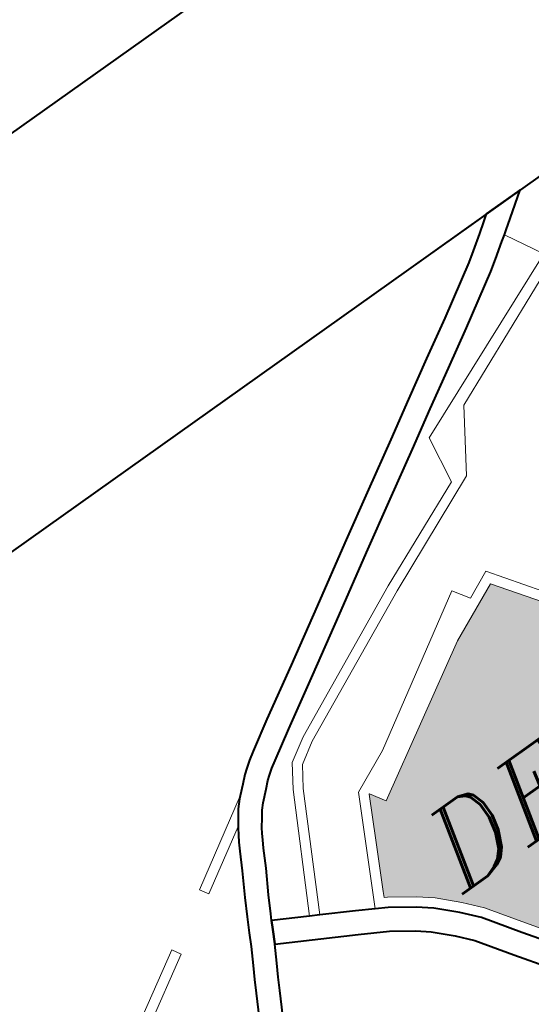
# Model space of a CAD drawing. Header units: metres. Extents: x 148316 to 148653, y 486436 to 486744.
# Tile 101 of 110: x 148541.3 to 148544.3, y 486728.67 to 486734.44. Entities that reach past the tile are written whole.
import ezdxf

# ---------------------------------------------------------------- set-up
doc = ezdxf.new("R2010")
doc.units = ezdxf.units.M
doc.header["$MEASUREMENT"] = 0
for name, color, linetype, lineweight in [('WVB-alg-onderhoek', 7, 'Continuous', 30), ('WVB-pen-brm-dik 018', 6, 'Continuous', 13), ('WVB-pen-dik 035', 1, 'Continuous', 40), ('WVB-raster-60%', 253, 'Continuous', 30), ('WVB-tekst-dik 035', 1, 'Continuous', 40)]:
    doc.layers.add(name, color=color, linetype=linetype, lineweight=lineweight)
doc.styles.add('1 200   cursief   0.18', font='ITALICS.shx', dxfattribs={"height": 0.36})

# ---------------------------------------------------------------- blocks, each defined once
blk = doc.blocks.new('INZET')
at = {"layer": 'WVB-raster-60%'}
h = blk.add_hatch(color=256, dxfattribs=at)
h.paths.add_polyline_path([(-0.075314, -0.022836), (-0.075661, -0.022324), (-0.076645, -0.021031), (-0.077965, -0.019314), (-0.078642, -0.018479), (-0.079252, -0.017601), (-0.079973, -0.016549), (-0.080422, -0.016036), (-0.080987, -0.01547), (-0.081413, -0.015126), (-0.082113, -0.014644), (-0.082201, -0.014594), (-0.08212, -0.014437), (-0.08142, -0.013081), (-0.080796, -0.011872), (-0.080789, -0.011868), (-0.080504, -0.012317), (-0.076083, -0.009712), (-0.074322, -0.008905), (-0.068078, -0.017729)])
h.paths.add_polyline_path([(-0.07578, -0.021072), (-0.076806, -0.019615), (-0.076017, -0.019059), (-0.074991, -0.020516)], flags=16)
at = {"layer": 'WVB-pen-brm-dik 018'}
for p, q in [((-0.068133, 0), (-0.125202, 0)), ((-0.068331, -0.000142), (-0.068133, 0)), ((-0.066919, 0), (-0.067644, -0.00051)), ((-0.066305, 0), (-0.066919, 0)), ((-0.068626, -0.000349), (-0.068331, -0.000142)), ((-0.06907, -0.000656), (-0.068626, -0.000349)), ((-0.067644, -0.00051), (-0.067926, -0.000714)), ((-0.070901, -0.001787), (-0.069376, -0.000859)), ((-0.069376, -0.000859), (-0.06907, -0.000656)), ((-0.068057, -0.000805), (-0.068227, -0.000924)), ((-0.067926, -0.000714), (-0.068057, -0.000805)), ((-0.068057, -0.000805), (-0.067433, -0.001931)), ((-0.067433, -0.001931), (-0.068057, -0.000805)), ((-0.068227, -0.000924), (-0.068678, -0.001236)), ((-0.068678, -0.001236), (-0.069001, -0.00145)), ((-0.069001, -0.00145), (-0.070543, -0.002389)), ((-0.067433, -0.001931), (-0.073305, -0.004379)), ((-0.073305, -0.004379), (-0.067433, -0.001931)), ((-0.072015, -0.002436), (-0.070901, -0.001787)), ((-0.067287, -0.002195), (-0.071926, -0.004184)), ((-0.071926, -0.004184), (-0.067287, -0.002195)), ((-0.073141, -0.003101), (-0.072015, -0.002436)), ((-0.070543, -0.002389), (-0.071661, -0.00304)), ((-0.074251, -0.003762), (-0.073141, -0.003101)), ((-0.071661, -0.00304), (-0.072784, -0.003703)), ((-0.072784, -0.003703), (-0.073894, -0.004364)), ((-0.075634, -0.004579), (-0.074251, -0.003762)), ((-0.071926, -0.004184), (-0.073057, -0.005922)), ((-0.073057, -0.005922), (-0.071926, -0.004184)), ((-0.077107, -0.005452), (-0.075634, -0.004579)), ((-0.073894, -0.004364), (-0.075278, -0.005182)), ((-0.073305, -0.004379), (-0.073516, -0.005809)), ((-0.073516, -0.005809), (-0.073305, -0.004379)), ((-0.075278, -0.005182), (-0.076749, -0.006053)), ((-0.078847, -0.006496), (-0.077107, -0.005452)), ((-0.076749, -0.006053), (-0.078488, -0.007097)), ((-0.073516, -0.005809), (-0.076798, -0.007218)), ((-0.076798, -0.007218), (-0.073516, -0.005809)), ((-0.073057, -0.005922), (-0.076674, -0.007491)), ((-0.076674, -0.007491), (-0.073057, -0.005922)), ((-0.080468, -0.007459), (-0.078847, -0.006496)), ((-0.076798, -0.007218), (-0.081401, -0.009375)), ((-0.081401, -0.009375), (-0.076798, -0.007218)), ((-0.078488, -0.007097), (-0.080112, -0.008062)), ((-0.081969, -0.008342), (-0.080468, -0.007459)), ((-0.076674, -0.007491), (-0.081258, -0.009639)), ((-0.081258, -0.009639), (-0.076674, -0.007491)), ((-0.080112, -0.008062), (-0.08161, -0.008943)), ((-0.082841, -0.008869), (-0.081969, -0.008342)), ((-0.079735, -0.011056), (-0.075364, -0.008422)), ((-0.075364, -0.008422), (-0.079735, -0.011056)), ((-0.075364, -0.008422), (-0.075045, -0.008906)), ((-0.075045, -0.008906), (-0.075364, -0.008422)), ((-0.075045, -0.008906), (-0.074221, -0.008529)), ((-0.074221, -0.008529), (-0.075045, -0.008906)), ((-0.074221, -0.008529), (-0.073196, -0.009976)), ((-0.073196, -0.009976), (-0.074221, -0.008529)), ((-0.083078, -0.00902), (-0.082841, -0.008869)), ((-0.08161, -0.008943), (-0.082472, -0.009464)), ((-0.076083, -0.009712), (-0.074322, -0.008905)), ((-0.074322, -0.008905), (-0.068078, -0.017729)), ((-0.083435, -0.009289), (-0.083279, -0.009168)), ((-0.083279, -0.009168), (-0.083078, -0.00902)), ((-0.083906, -0.009718), (-0.083646, -0.00948)), ((-0.083646, -0.00948), (-0.083435, -0.009289)), ((-0.082472, -0.009464), (-0.082683, -0.009598)), ((-0.081401, -0.009375), (-0.082098, -0.009811)), ((-0.082098, -0.009811), (-0.081401, -0.009375)), ((-0.086478, -0.011272), (-0.083906, -0.009718)), ((-0.083906, -0.009718), (-0.086478, -0.011272)), ((-0.084172, -0.009995), (-0.083974, -0.009781)), ((-0.083974, -0.009781), (-0.083906, -0.009718)), ((-0.082856, -0.009725), (-0.082984, -0.009826)), ((-0.082683, -0.009598), (-0.082856, -0.009725)), ((-0.082098, -0.009811), (-0.082534, -0.010465)), ((-0.082534, -0.010465), (-0.082098, -0.009811)), ((-0.081258, -0.009639), (-0.081885, -0.010031)), ((-0.081885, -0.010031), (-0.081258, -0.009639)), ((-0.080504, -0.012317), (-0.076083, -0.009712)), ((-0.084324, -0.010209), (-0.084172, -0.009995)), ((-0.083174, -0.009997), (-0.08348, -0.010278)), ((-0.082984, -0.009826), (-0.083174, -0.009997)), ((-0.081885, -0.010031), (-0.082276, -0.010619)), ((-0.082276, -0.010619), (-0.081885, -0.010031)), ((-0.084481, -0.010416), (-0.084324, -0.010209)), ((-0.08348, -0.010278), (-0.083628, -0.010437)), ((-0.084481, -0.010416), (-0.086323, -0.011529)), ((-0.086323, -0.011529), (-0.084481, -0.010416)), ((-0.084726, -0.010804), (-0.084617, -0.010625)), ((-0.084617, -0.010625), (-0.084504, -0.010447)), ((-0.084504, -0.010447), (-0.084481, -0.010416)), ((-0.082534, -0.010465), (-0.084294, -0.01377)), ((-0.084294, -0.01377), (-0.082534, -0.010465)), ((-0.082276, -0.010619), (-0.084031, -0.013914)), ((-0.084031, -0.013914), (-0.082276, -0.010619)), ((-0.08376, -0.010623), (-0.083929, -0.010847)), ((-0.083628, -0.010437), (-0.08376, -0.010623)), ((-0.084852, -0.011033), (-0.084726, -0.010804)), ((-0.083929, -0.010847), (-0.084022, -0.010994)), ((-0.085132, -0.011545), (-0.084852, -0.011033)), ((-0.08412, -0.011155), (-0.084239, -0.01137)), ((-0.084022, -0.010994), (-0.08412, -0.011155)), ((-0.081015, -0.011642), (-0.079735, -0.011056)), ((-0.079735, -0.011056), (-0.081015, -0.011642)), ((-0.086323, -0.011529), (-0.086478, -0.011272)), ((-0.086478, -0.011272), (-0.086323, -0.011529)), ((-0.085521, -0.012223), (-0.085132, -0.011545)), ((-0.084239, -0.01137), (-0.084521, -0.011887)), ((-0.082599, -0.014711), (-0.081015, -0.011642)), ((-0.081015, -0.011642), (-0.082599, -0.014711)), ((-0.084521, -0.011887), (-0.084911, -0.012568)), ((-0.08142, -0.013081), (-0.080796, -0.011872)), ((-0.080796, -0.011872), (-0.080789, -0.011868)), ((-0.080789, -0.011868), (-0.080504, -0.012317)), ((-0.091581, -0.014273), (-0.088157, -0.012237)), ((-0.088157, -0.012237), (-0.091581, -0.014273)), ((-0.088157, -0.012237), (-0.088004, -0.012495)), ((-0.088004, -0.012495), (-0.088157, -0.012237)), ((-0.0858, -0.012724), (-0.085521, -0.012223)), ((-0.088004, -0.012495), (-0.091428, -0.014531)), ((-0.091428, -0.014531), (-0.088004, -0.012495)), ((-0.084911, -0.012568), (-0.085184, -0.013057)), ((-0.08602, -0.013142), (-0.0858, -0.012724)), ((-0.086211, -0.013507), (-0.08602, -0.013142)), ((-0.085184, -0.013057), (-0.085275, -0.013231)), ((-0.085275, -0.013231), (-0.084294, -0.01377)), ((-0.08212, -0.014437), (-0.08142, -0.013081)), ((-0.086483, -0.013996), (-0.086211, -0.013507)), ((-0.085601, -0.01385), (-0.085875, -0.014343)), ((-0.083448, -0.015032), (-0.085601, -0.01385)), ((-0.084294, -0.01377), (-0.084031, -0.013914)), ((-0.08669, -0.014352), (-0.086483, -0.013996)), ((-0.084031, -0.013914), (-0.083106, -0.014422)), ((-0.086881, -0.014708), (-0.08669, -0.014352)), ((-0.085875, -0.014343), (-0.086079, -0.014693)), ((-0.083106, -0.014422), (-0.082599, -0.014711)), ((-0.082201, -0.014594), (-0.08212, -0.014437)), ((-0.087114, -0.015133), (-0.086881, -0.014708)), ((-0.086079, -0.014693), (-0.086267, -0.015045)), ((-0.082599, -0.014711), (-0.082273, -0.014898)), ((-0.082113, -0.014644), (-0.082201, -0.014594)), ((-0.081413, -0.015126), (-0.082113, -0.014644)), ((-0.082273, -0.014898), (-0.081593, -0.015367)), ((-0.086267, -0.015045), (-0.086502, -0.015472)), ((-0.082646, -0.015491), (-0.083448, -0.015032)), ((-0.080987, -0.01547), (-0.081413, -0.015126)), ((-0.082012, -0.015928), (-0.082646, -0.015491)), ((-0.081593, -0.015367), (-0.081188, -0.015694)), ((-0.080422, -0.016036), (-0.080987, -0.01547)), ((-0.081188, -0.015694), (-0.080641, -0.016241)), ((-0.081657, -0.016215), (-0.082012, -0.015928)), ((-0.079973, -0.016549), (-0.080422, -0.016036)), ((-0.081153, -0.016719), (-0.081657, -0.016215)), ((-0.080641, -0.016241), (-0.080211, -0.016733)), ((-0.080765, -0.017163), (-0.081153, -0.016719)), ((-0.080211, -0.016733), (-0.079499, -0.017772)), ((-0.079252, -0.017601), (-0.079973, -0.016549)), ((-0.080075, -0.018169), (-0.080765, -0.017163)), ((-0.078642, -0.018479), (-0.079252, -0.017601)), ((-0.079499, -0.017772), (-0.078882, -0.018659)), ((-0.079442, -0.01908), (-0.080075, -0.018169))]:
    blk.add_line(p, q, dxfattribs=at)
at = {"layer": 'WVB-pen-dik 035', "flags": 128}
for points in [[(-0.068133, 0), (-0.068331, -0.000142), (-0.068626, -0.000349), (-0.06907, -0.000656), (-0.069376, -0.000859), (-0.070901, -0.001787), (-0.072015, -0.002436), (-0.073141, -0.003101), (-0.074251, -0.003762), (-0.075634, -0.004579), (-0.077107, -0.005452), (-0.078847, -0.006496), (-0.080468, -0.007459), (-0.081969, -0.008342), (-0.082841, -0.008869), (-0.083078, -0.00902), (-0.083279, -0.009168), (-0.083435, -0.009289), (-0.083646, -0.00948), (-0.083906, -0.009718)], [(-0.066919, 0), (-0.068133, 0)], [(-0.068057, -0.000805), (-0.067926, -0.000714), (-0.067644, -0.00051), (-0.066919, 0)], [(-0.085275, -0.013231), (-0.085184, -0.013057), (-0.084911, -0.012568), (-0.084521, -0.011887), (-0.084239, -0.01137), (-0.08412, -0.011155), (-0.084022, -0.010994), (-0.083929, -0.010847), (-0.08376, -0.010623), (-0.083628, -0.010437), (-0.08348, -0.010278), (-0.083174, -0.009997), (-0.082984, -0.009826), (-0.082856, -0.009725), (-0.082683, -0.009598), (-0.082472, -0.009464), (-0.08161, -0.008943), (-0.080112, -0.008062), (-0.078488, -0.007097), (-0.076749, -0.006053), (-0.075278, -0.005182), (-0.073894, -0.004364), (-0.072784, -0.003703), (-0.071661, -0.00304), (-0.070543, -0.002389), (-0.069001, -0.00145), (-0.068678, -0.001236), (-0.068227, -0.000924), (-0.068057, -0.000805)], [(-0.083906, -0.009718), (-0.083974, -0.009781), (-0.084172, -0.009995), (-0.084324, -0.010209), (-0.084481, -0.010416)], [(-0.084481, -0.010416), (-0.084504, -0.010447), (-0.084617, -0.010625), (-0.084726, -0.010804), (-0.084852, -0.011033), (-0.085132, -0.011545), (-0.085521, -0.012223), (-0.0858, -0.012724), (-0.08602, -0.013142)], [(-0.08602, -0.013142), (-0.086211, -0.013507), (-0.086483, -0.013996), (-0.08669, -0.014352), (-0.086881, -0.014708)], [(-0.0854, -0.013468), (-0.085275, -0.013231)], [(-0.085275, -0.013231), (-0.0854, -0.013468)], [(-0.084294, -0.01377), (-0.085275, -0.013231)], [(-0.085601, -0.01385), (-0.085595, -0.013839), (-0.0854, -0.013468)], [(-0.0854, -0.013468), (-0.085595, -0.013839), (-0.085601, -0.01385)], [(-0.086267, -0.015045), (-0.086079, -0.014693), (-0.085875, -0.014343), (-0.085601, -0.01385)], [(-0.085601, -0.01385), (-0.083448, -0.015032), (-0.082646, -0.015491), (-0.082012, -0.015928), (-0.081657, -0.016215), (-0.081153, -0.016719), (-0.080765, -0.017163), (-0.080075, -0.018169), (-0.079442, -0.01908), (-0.07875, -0.019934), (-0.077439, -0.021639), (-0.076473, -0.022909), (-0.076211, -0.023294)], [(-0.084031, -0.013914), (-0.084294, -0.01377)], [(-0.082599, -0.014711), (-0.083106, -0.014422), (-0.084031, -0.013914)], [(-0.086881, -0.014708), (-0.087114, -0.015133), (-0.087419, -0.01568), (-0.087534, -0.015885)], [(-0.075612, -0.02293), (-0.075905, -0.022499), (-0.076883, -0.021214), (-0.078201, -0.0195), (-0.078882, -0.018659), (-0.079499, -0.017772), (-0.080211, -0.016733), (-0.080641, -0.016241), (-0.081188, -0.015694), (-0.081593, -0.015367), (-0.082273, -0.014898), (-0.082599, -0.014711)], [(-0.086982, -0.016331), (-0.086808, -0.016021), (-0.086502, -0.015472), (-0.086267, -0.015045)]]:
    blk.add_lwpolyline(points, dxfattribs=at)
at = {"layer": 'WVB-tekst-dik 035', "style": '1 200   cursief   0.18'}
blk.add_text('DE VAART', height=0.0024, dxfattribs=at).set_placement((-0.080277, -0.015836))

msp = doc.modelspace()

# ---------------------------------------------------------------- linework, layer by layer
at = {"layer": 'WVB-alg-onderhoek', "lineweight": 40}
msp.add_line((148555.6057, 486743.9933), (148316.0792, 486573.5144), dxfattribs=at)
at = {"layer": 'WVB-alg-onderhoek', "lineweight": 40, "flags": 128}
msp.add_lwpolyline([(148415.7108, 486440.4281), (148650.349, 486607.4278), (148555.136, 486741.2042), (148320.4978, 486574.2044)], close=True, dxfattribs=at)

# ---------------------------------------------------------------- block references
at = {"layer": 'WVB-raster-60%', "xscale": 200, "yscale": 200, "zscale": 200, "rotation": 35.4407035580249}
msp.add_blockref('INZET', (148555.136, 486741.2042), dxfattribs=at)

doc.saveas('drawing.dxf')
